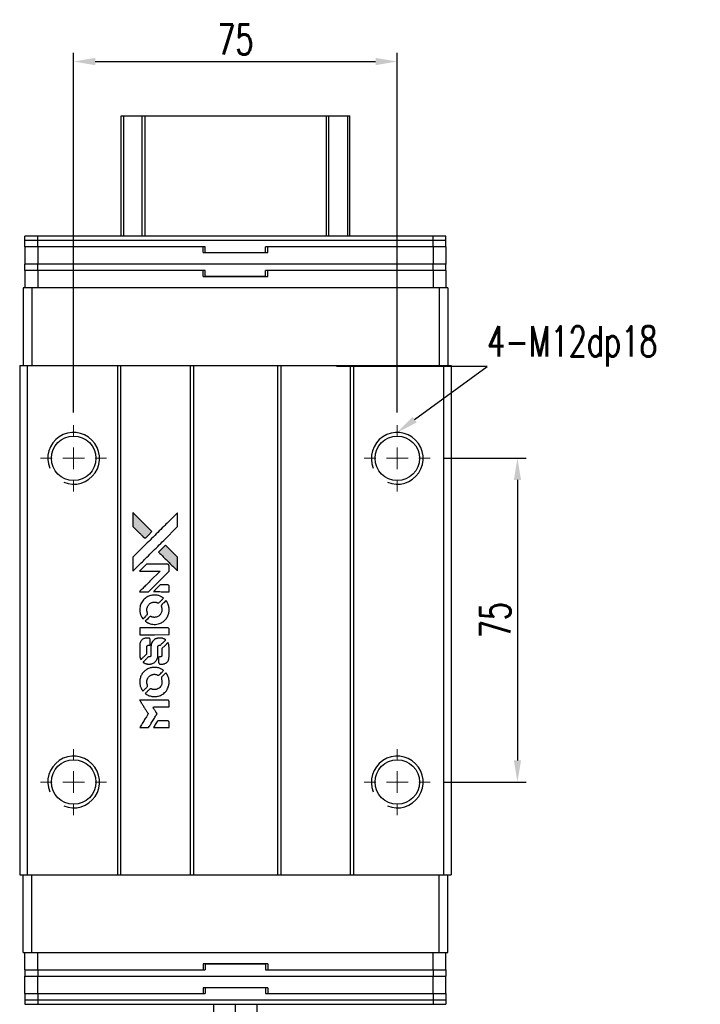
# Model space of a CAD drawing. Header units: millimetres. Extents: x 56 to 581, y 136 to 612.
# Tile 2 of 3: x 94 to 252, y 384 to 612. Entities that reach past the tile are written whole.
import ezdxf
from ezdxf import colors
from ezdxf.entities.mleader import LeaderData, LeaderLine
from ezdxf.math import Vec2, Vec3

# ---------------------------------------------------------------- set-up
doc = ezdxf.new("R2010")
doc.units = ezdxf.units.MM
doc.header["$LTSCALE"] = 0.15
doc.layers.get('0').update_dxf_attribs({"linetype": 'CONTINUOUS'})
doc.layers.get('Defpoints').update_dxf_attribs({"linetype": 'CONTINUOUS'})
doc.layers.add('DIM', color=4, linetype='CONTINUOUS')
doc.styles.add('CHN', font='SIMPLEX.shx', dxfattribs={"width": 0.7, "bigfont": 'CHINESET.shx'})
doc.styles.add('DIM-7', font='SIMPLEX.shx', dxfattribs={"width": 0.7, "bigfont": 'chineset.shx'})
doc.dimstyles.new('CNS', dxfattribs={"dimscale": 2, "dimtxt": 3.5, "dimasz": 2.5, "dimexe": 1, "dimexo": 1.5, "dimgap": 0.09, "dimtad": 0, "dimdsep": 46, "dimtxsty": 'DIM-7', "dimcen": 0.09, "dimclrd": 4, "dimclre": 4, "dimclrt": 4, "dimadec": 0, "dimazin": 0, "dimtfac": 1, "dimtix": 1, "dimtmove": 2, "dimatfit": 3, "dimfxl": 1, "dimtvp": 0.971429, "dimtolj": 1, "dimarcsym": 0})

# ---------------------------------------------------------------- blocks, each defined once
blk = doc.blocks.new('SW_CENTERMARKSYMBOL_0')
at = {"color": 0, "linetype": 'Continuous', "lineweight": 18}
for p, q in [((0, 5), (0, 7.65)), ((0, 0), (0, 2.5)), ((-5, 0), (-7.65, 0)), ((0, 0), (-2.5, 0)), ((0, 0), (0, -2.5)), ((0, 0), (2.5, 0)), ((5, 0), (7.65, 0)), ((0, -5), (0, -7.65))]:
    blk.add_line(p, q, dxfattribs=at)
blk = doc.blocks.new('SW_CENTERMARKSYMBOL_1')
at = {"color": 0, "linetype": 'Continuous', "lineweight": 18}
for p, q in [((0, 5), (0, 7.65)), ((0, 0), (0, 2.5)), ((-5, 0), (-7.65, 0)), ((0, 0), (-2.5, 0)), ((0, 0), (0, -2.5)), ((0, 0), (2.5, 0)), ((5, 0), (7.65, 0)), ((0, -5), (0, -7.65))]:
    blk.add_line(p, q, dxfattribs=at)
blk = doc.blocks.new('SW_CENTERMARKSYMBOL_2')
at = {"color": 0, "linetype": 'Continuous', "lineweight": 18}
for p, q in [((0, 5), (0, 7.65)), ((0, 0), (0, 2.5)), ((-5, 0), (-7.65, 0)), ((0, 0), (-2.5, 0)), ((0, 0), (0, -2.5)), ((0, 0), (2.5, 0)), ((5, 0), (7.65, 0)), ((0, -5), (0, -7.65))]:
    blk.add_line(p, q, dxfattribs=at)
blk = doc.blocks.new('SW_CENTERMARKSYMBOL_3')
at = {"color": 0, "linetype": 'Continuous', "lineweight": 18}
for p, q in [((0, 5), (0, 7.65)), ((0, 0), (0, 2.5)), ((-5, 0), (-7.65, 0)), ((0, 0), (-2.5, 0)), ((0, 0), (0, -2.5)), ((0, 0), (2.5, 0)), ((5, 0), (7.65, 0)), ((0, -5), (0, -7.65))]:
    blk.add_line(p, q, dxfattribs=at)
blk = doc.blocks.new('*D231')
at = {"layer": 'Defpoints', "color": 0}
for p in [(181.9, 602.67), (106.9, 518.39), (181.9, 518.39)]:
    blk.add_point(p, dxfattribs=at)
at = {"layer": 'DIM', "color": 7, "lineweight": -2}
for p, q in [((106.9, 521.39), (106.9, 604.67)), ((181.9, 521.39), (181.9, 604.67)), ((111.9, 602.67), (176.9, 602.67))]:
    blk.add_line(p, q, dxfattribs=at)
at = {"layer": 'DIM', "color": 7}
for points in [[(111.9, 603.51), (111.9, 601.84), (106.9, 602.67)], [(176.9, 603.51), (176.9, 601.84), (181.9, 602.67)]]:
    blk.add_solid(points, dxfattribs=at)
at = {"layer": 'DIM', "color": 7, "insert": (144.4, 607.77), "char_height": 7, "attachment_point": 5, "style": 'DIM-7'}
blk.add_mtext('\\A1;75', dxfattribs=at)
blk = doc.blocks.new('*D232')
at = {"layer": 'Defpoints', "color": 0}
for p in [(189.55, 510.74), (189.55, 435.74), (209.76, 435.74)]:
    blk.add_point(p, dxfattribs=at)
at = {"layer": 'DIM', "color": 7, "lineweight": -2}
for p, q in [((192.55, 510.74), (211.76, 510.74)), ((209.76, 505.74), (209.76, 440.74)), ((192.55, 435.74), (211.76, 435.74))]:
    blk.add_line(p, q, dxfattribs=at)
at = {"layer": 'DIM', "color": 7}
for points in [[(208.93, 505.74), (210.59, 505.74), (209.76, 510.74)], [(208.93, 440.74), (210.59, 440.74), (209.76, 435.74)]]:
    blk.add_solid(points, dxfattribs=at)
at = {"layer": 'DIM', "color": 7, "insert": (204.66, 473.24), "char_height": 7, "attachment_point": 5, "rotation": 90, "style": 'DIM-7'}
blk.add_mtext('\\A1;75', dxfattribs=at)
blk = doc.blocks.new('LOGO2')
at = {"linetype": 'Continuous'}
h = blk.add_hatch(color=22, dxfattribs=at)
h.dxf.hatch_style = 1
h.paths.add_polyline_path([(-537.58, 1821.94), (-537.58, 1820.34), (-537.58, 1818.73), (-536.19, 1817.34, 0.000288), (-535.65, 1816.81, 0.000479), (-535.2, 1816.36, 0.000013), (-534.79, 1815.95, 0.197177), (-534.78, 1815.95, 0.197497), (-534.78, 1815.95, 0.00004), (-534.54, 1816.19, 0.000834), (-534.28, 1816.44, 0.000506), (-533.98, 1816.75), (-533.18, 1817.55), (-535.38, 1819.75)])
h.paths.add_polyline_path([(-530.05, 1814.41), (-530.85, 1813.61, 0.000476), (-531.15, 1813.3, 0.000789), (-531.41, 1813.04, 0.000035), (-531.64, 1812.81, 0.19758), (-531.65, 1812.8, 0.198396), (-531.64, 1812.8, 0.000019), (-531.33, 1812.48, 0.000582), (-530.98, 1812.13, 0.000351), (-530.56, 1811.71, 0.000108), (-528.79, 1809.95, 0.000692), (-527.89, 1809.06, 0.000077), (-527.27, 1808.44, 0.197527), (-527.25, 1808.43, 0.410181), (-527.24, 1808.44, 0.000493), (-527.23, 1808.77, 0.002424), (-527.23, 1809.23, 0.000529), (-527.23, 1810.01), (-527.23, 1811.59), (-528.64, 1813)])
at = {"color": 22}
for points in [[(-536.19, 1817.34, 0.000288), (-535.65, 1816.81, 0.000479), (-535.2, 1816.36, 0.000013), (-534.79, 1815.95, 0.197177), (-534.78, 1815.95, 0.197497), (-534.78, 1815.95, 0.00004), (-534.54, 1816.19, 0.000836), (-534.28, 1816.44, 0.000505), (-533.98, 1816.75), (-533.18, 1817.55), (-535.38, 1819.75), (-537.58, 1821.94), (-537.58, 1820.34), (-537.58, 1818.73)], [(-535.65, 1810.32, -0.000056), (-534.68, 1811.29, -0.000021), (-533.33, 1812.64, -0.000021), (-531.85, 1814.11, -0.000025), (-530.47, 1815.49), (-527.23, 1818.72), (-527.23, 1820.33), (-527.24, 1821.93), (-529.41, 1819.77, 0.000274), (-530.46, 1818.73, 0.000123), (-531.83, 1817.36, 0.000121), (-533.28, 1815.92, 0.000165), (-534.59, 1814.61), (-537.58, 1811.62), (-537.58, 1810.01), (-537.58, 1808.39)], [(-530.56, 1811.71, 0.000108), (-528.79, 1809.95, 0.000692), (-527.89, 1809.06, 0.000077), (-527.27, 1808.44, 0.197527), (-527.25, 1808.43, 0.410182), (-527.24, 1808.44, 0.000493), (-527.23, 1808.77, 0.002424), (-527.23, 1809.23, 0.000529), (-527.23, 1810.01), (-527.23, 1811.59), (-528.64, 1813), (-530.05, 1814.41), (-530.85, 1813.61, 0.000476), (-531.15, 1813.3, 0.000789), (-531.41, 1813.04, 0.000035), (-531.64, 1812.81, 0.19758), (-531.65, 1812.8, 0.198396), (-531.64, 1812.8, 0.000019), (-531.33, 1812.48, 0.000582), (-530.98, 1812.13, 0.000351)], [(-535.02, 1803.63), (-533.99, 1803.63), (-531.61, 1806.02), (-529.22, 1808.41), (-529.23, 1809.07, 0.0008), (-529.23, 1809.5, 0.010795), (-529.24, 1809.66, 0.030495), (-529.25, 1809.74, 0.080372), (-529.27, 1809.8, 0.03816), (-529.3, 1809.86, 0.041799), (-529.35, 1809.91, 0.042486), (-529.4, 1809.95, 0.042078), (-529.45, 1809.98, 0.099276), (-529.53, 1810, 0.003302), (-529.87, 1810, 0.002586), (-530.45, 1810, 0.000204), (-531.99, 1810), (-534.46, 1810), (-535.25, 1809.2), (-536.04, 1808.41), (-533.67, 1808.4), (-531.29, 1808.39), (-533.64, 1806.06, 0.000253), (-534.54, 1805.16, 0.000412), (-535.31, 1804.39, 0.000041), (-535.99, 1803.71, 0.041338), (-536.02, 1803.68), (-536.05, 1803.63)], [(-531.02, 1803.63), (-529.22, 1803.63), (-529.23, 1804.3), (-529.23, 1804.97), (-529.28, 1805.05, 0.03146), (-529.3, 1805.09, 0.026444), (-529.34, 1805.12, 0.026444), (-529.37, 1805.15, 0.031457), (-529.41, 1805.18), (-529.48, 1805.23), (-530.37, 1805.23), (-531.26, 1805.23), (-532.04, 1804.45, 0.000745), (-532.34, 1804.14, 0.001228), (-532.59, 1803.89, 0.000087), (-532.81, 1803.66, 0.195134), (-532.82, 1803.65, 0.412117), (-532.81, 1803.64, 0.000048), (-532.29, 1803.64, 0.00109), (-531.71, 1803.64, 0.000653)], [(-536, 1799.08, 0.023681), (-535.95, 1798.79, 0.022402), (-535.88, 1798.51, 0.021929), (-535.79, 1798.23, 0.020503), (-535.67, 1797.95, 0.013745), (-535.58, 1797.8, 0.009767), (-535.48, 1797.63, 0.009658), (-535.38, 1797.47, 0.027804), (-535.3, 1797.37), (-535.27, 1797.33), (-534.77, 1797.82, 0.002053), (-534.53, 1798.07, 0.006738), (-534.38, 1798.23, 0.007826), (-534.27, 1798.34, 0.063909), (-534.23, 1798.4, 0.061532), (-534.2, 1798.49, 0.068674), (-534.2, 1798.58, 0.052072), (-534.21, 1798.69, 0.019648), (-534.26, 1798.84, -0.018366), (-534.32, 1799.02, -0.0288), (-534.35, 1799.17, -0.029061), (-534.36, 1799.33, -0.019155), (-534.36, 1799.52, -0.053809), (-534.31, 1799.92, -0.058833), (-534.16, 1800.28, -0.058566), (-533.94, 1800.6, -0.052525), (-533.64, 1800.88, -0.044733), (-533.39, 1801.03, -0.040573), (-533.1, 1801.15, -0.041123), (-532.8, 1801.21, -0.04951), (-532.52, 1801.22, -0.017369), (-532.38, 1801.21, -0.024255), (-532.27, 1801.19, -0.023787), (-532.15, 1801.15, -0.015798), (-532.02, 1801.1, 0.010631), (-531.94, 1801.07, 0.033653), (-531.88, 1801.06, 0.037806), (-531.82, 1801.05, 0.016307), (-531.75, 1801.05, 0.068179), (-531.61, 1801.07, 0.095747), (-531.49, 1801.12, 0.033418), (-531.34, 1801.26, 0.002133), (-530.91, 1801.69, 0.001452), (-530.68, 1801.93, 0.012393), (-530.58, 1802.05, 0.020479), (-530.52, 1802.11, 0.344362), (-530.52, 1802.14, 0.074287), (-530.58, 1802.19, 0.005454), (-530.77, 1802.31, 0.008391), (-530.96, 1802.43, 0.017097), (-531.11, 1802.51, 0.027375), (-531.44, 1802.65, 0.02835), (-531.77, 1802.75, 0.027723), (-532.12, 1802.81, 0.023913), (-532.49, 1802.84, 0.027047), (-532.93, 1802.83, 0.031685), (-533.35, 1802.77, 0.032425), (-533.74, 1802.66, 0.031013), (-534.13, 1802.49, 0.037914), (-534.59, 1802.22, 0.040153), (-534.99, 1801.89, 0.039834), (-535.33, 1801.5, 0.036173), (-535.62, 1801.04, 0.040752), (-535.82, 1800.59, 0.035885), (-535.95, 1800.1, 0.035491), (-536.01, 1799.58, 0.037615)], [(-534.61, 1796.69, 0.018008), (-534.47, 1796.6, 0.009842), (-534.28, 1796.49, 0.009807), (-534.09, 1796.39, 0.015716), (-533.92, 1796.31, 0.048467), (-533.31, 1796.12, 0.045841), (-532.67, 1796.05, 0.046006), (-532.02, 1796.09, 0.049638), (-531.41, 1796.25, 0.064819), (-530.62, 1796.67, 0.06695), (-529.97, 1797.27, 0.066691), (-529.51, 1798.03, 0.063505), (-529.24, 1798.89, 0.03135), (-529.22, 1799.12, 0.010439), (-529.22, 1799.44, 0.010391), (-529.22, 1799.77, 0.032408), (-529.25, 1799.98, 0.015696), (-529.3, 1800.24, 0.018095), (-529.36, 1800.48, 0.018551), (-529.45, 1800.71, 0.018352), (-529.55, 1800.93, 0.015568), (-529.62, 1801.08, 0.009832), (-529.72, 1801.25, 0.009795), (-529.83, 1801.41, 0.023727), (-529.91, 1801.52), (-529.94, 1801.56), (-530.44, 1801.07, 0.001528), (-530.72, 1800.8, 0.010022), (-530.85, 1800.66, 0.019586), (-530.93, 1800.56, 0.061865), (-530.97, 1800.5, 0.055054), (-531.01, 1800.39, 0.061607), (-531.02, 1800.29, 0.048725), (-531, 1800.16, 0.020221), (-530.95, 1800, -0.017722), (-530.9, 1799.83, -0.02685), (-530.87, 1799.67, -0.02759), (-530.86, 1799.52, -0.020233), (-530.86, 1799.35, -0.04793), (-530.91, 1799.02, -0.048386), (-531.02, 1798.71, -0.047866), (-531.18, 1798.43, -0.044964), (-531.41, 1798.17, -0.04333), (-531.67, 1797.95, -0.050921), (-531.96, 1797.8, -0.051473), (-532.26, 1797.71, -0.0459), (-532.6, 1797.68, -0.019014), (-532.76, 1797.69, -0.024114), (-532.9, 1797.71, -0.025081), (-533.04, 1797.74, -0.023892), (-533.18, 1797.78, 0.008624), (-533.29, 1797.82, 0.026486), (-533.37, 1797.85, 0.035074), (-533.43, 1797.86, 0.02756), (-533.5, 1797.86, 0.087163), (-533.62, 1797.84, 0.073291), (-533.72, 1797.77, 0.028074), (-533.88, 1797.64, 0.002594), (-534.23, 1797.29), (-534.74, 1796.78)], [(-532.62, 1793.66), (-529.23, 1793.67), (-529.23, 1794.33), (-529.23, 1795), (-529.27, 1795.08, 0.071429), (-529.32, 1795.14, 0.054799), (-529.39, 1795.2, 0.053585), (-529.47, 1795.24, 0.060698), (-529.55, 1795.26, 0.033975), (-529.69, 1795.27), (-531.41, 1795.27, 0.000726), (-533.1, 1795.27, 0.001084), (-534.58, 1795.26), (-536.02, 1795.25), (-536.02, 1794.46), (-536.02, 1793.66)], [(-536, 1788.7, 0.018538), (-535.99, 1788.59, 0.010695), (-535.97, 1788.47, 0.01068), (-535.94, 1788.35, 0.017678), (-535.91, 1788.25, 0.013849), (-535.87, 1788.14, 0.011814), (-535.82, 1788.02, 0.004513), (-535.77, 1787.91, 0.290035), (-535.75, 1787.9, 0.196418), (-535.74, 1787.9, 0.000124), (-535.54, 1788.1, 0.001477), (-535.32, 1788.31, 0.000898), (-535.06, 1788.57), (-534.39, 1789.25), (-534.38, 1790.1, -0.001471), (-534.38, 1790.74, -0.028714), (-534.36, 1790.94, -0.097073), (-534.33, 1791.05, -0.084199), (-534.25, 1791.14, -0.042698), (-534.19, 1791.18, -0.053912), (-534.13, 1791.21, -0.051004), (-534.05, 1791.23, -0.032967), (-533.97, 1791.24, 0.00807), (-533.93, 1791.24, 0.003023), (-533.87, 1791.24, 0.002994), (-533.8, 1791.24, 0.003629), (-533.74, 1791.25), (-533.59, 1791.26), (-533.59, 1791.91, 0.001618), (-533.59, 1792.22, 0.005206), (-533.6, 1792.42, 0.00535), (-533.6, 1792.57, 0.060675), (-533.61, 1792.62, 0.048484), (-533.63, 1792.65, 0.02389), (-533.65, 1792.69, 0.022812), (-533.67, 1792.73, 0.02462), (-533.7, 1792.76, 0.061781), (-533.79, 1792.83, 0.080179), (-533.87, 1792.86, 0.048561), (-534, 1792.88, 0.010021), (-534.23, 1792.88, 0.016602), (-534.53, 1792.87, 0.031409), (-534.77, 1792.84, 0.036474), (-534.98, 1792.79, 0.03439), (-535.18, 1792.7, 0.065928), (-535.51, 1792.47, 0.069066), (-535.75, 1792.18, 0.065697), (-535.92, 1791.81, 0.051559), (-536, 1791.38, 0.020904), (-536.01, 1791.16, 0.000451), (-536.01, 1790.04, 0.000419), (-536.01, 1788.91, 0.022759)], [(-535.13, 1787.21, 0.023289), (-534.96, 1787.11, 0.026845), (-534.8, 1787.02, 0.026047), (-534.63, 1786.96, 0.019751), (-534.43, 1786.9, 0.013249), (-534.31, 1786.88, 0.025169), (-534.22, 1786.87, 0.016532), (-534.11, 1786.86, 0.002937), (-533.89, 1786.86, 0.003317), (-533.7, 1786.86, 0.011808), (-533.58, 1786.87, 0.01777), (-533.49, 1786.87, 0.021476), (-533.4, 1786.89, 0.04325), (-533.04, 1787, 0.045753), (-532.71, 1787.17, 0.04649), (-532.43, 1787.4, 0.047672), (-532.19, 1787.67, 0.025315), (-532.11, 1787.79, 0.015208), (-532.04, 1787.93, 0.01512), (-531.97, 1788.09, 0.022488), (-531.92, 1788.22, 0.027857), (-531.86, 1788.44, 0.034138), (-531.83, 1788.64, 0.014286), (-531.82, 1788.96, 0.00124), (-531.82, 1789.75, -0.00103), (-531.82, 1790.24, -0.002552), (-531.82, 1790.6, -0.001594), (-531.81, 1790.87, -0.047676), (-531.8, 1790.94, -0.085307), (-531.76, 1791.05, -0.097789), (-531.67, 1791.14, -0.085947), (-531.55, 1791.2, -0.051339), (-531.4, 1791.23, 0.014634), (-531.34, 1791.24, 0.015028), (-531.29, 1791.25, 0.014927), (-531.24, 1791.26, 0.059415), (-531.22, 1791.27, 0.070595), (-531.16, 1791.31, 0.00028), (-530.59, 1791.87, 0.000111), (-530.01, 1792.45, 0.200239), (-530, 1792.47, 0.268906), (-530.01, 1792.49, 0.001866), (-530.15, 1792.57, 0.007532), (-530.28, 1792.64, 0.017818), (-530.39, 1792.69, 0.013256), (-530.5, 1792.74, 0.011636), (-530.62, 1792.78, 0.011528), (-530.75, 1792.82, 0.012303), (-530.87, 1792.85, 0.0423), (-531.06, 1792.87, 0.013657), (-531.35, 1792.88, 0.013857), (-531.64, 1792.87, 0.037428), (-531.85, 1792.84, 0.014927), (-531.98, 1792.81, 0.0122), (-532.13, 1792.76, 0.012518), (-532.26, 1792.71, 0.023062), (-532.37, 1792.67, 0.065961), (-532.75, 1792.41, 0.06055), (-533.06, 1792.05, 0.059676), (-533.29, 1791.62, 0.060497), (-533.4, 1791.16, 0.025683), (-533.41, 1791.06, 0.001528), (-533.41, 1790.76, 0.002124), (-533.42, 1790.38, 0.001173), (-533.42, 1789.91, -0.000809), (-533.42, 1789.1, -0.017164), (-533.43, 1788.85, -0.063931), (-533.46, 1788.73, -0.108429), (-533.51, 1788.64, -0.052941), (-533.57, 1788.58, -0.063675), (-533.64, 1788.55, -0.050562), (-533.73, 1788.53, -0.020337), (-533.85, 1788.51, 0.009897), (-533.92, 1788.51, 0.016482), (-533.98, 1788.5, 0.019019), (-534.03, 1788.49, 0.06043), (-534.06, 1788.48, 0.076267), (-534.13, 1788.43, 0.00054), (-534.66, 1787.89, 0.000307), (-535.2, 1787.35, 0.142594), (-535.22, 1787.3, 0.232419), (-535.22, 1787.29, 0.022995), (-535.2, 1787.27, 0.024627), (-535.17, 1787.24, 0.015407)], [(-531.62, 1787.12, 0.065483), (-531.58, 1787.04, 0.053271), (-531.52, 1786.97, 0.052018), (-531.44, 1786.91, 0.0556), (-531.36, 1786.87, 0.036839), (-531.3, 1786.86, 0.026922), (-531.24, 1786.85, 0.016905), (-531.15, 1786.85, 0.004317), (-531.01, 1786.85, 0.016369), (-530.72, 1786.86, 0.029936), (-530.48, 1786.89, 0.03418), (-530.27, 1786.94, 0.031327), (-530.07, 1787.03, 0.046935), (-529.82, 1787.18, 0.054053), (-529.61, 1787.37, 0.053701), (-529.45, 1787.6, 0.045364), (-529.33, 1787.88, 0.032479), (-529.27, 1788.12, 0.03386), (-529.24, 1788.36, 0.013578), (-529.23, 1788.75, 0.001155), (-529.23, 1789.74, 0.000413), (-529.23, 1790.59, 0.005008), (-529.24, 1790.92, 0.013199), (-529.25, 1791.11, 0.033956), (-529.27, 1791.24, 0.013909), (-529.3, 1791.38, 0.010864), (-529.35, 1791.52, 0.010938), (-529.39, 1791.66, 0.028702), (-529.43, 1791.75), (-529.47, 1791.82), (-530.16, 1791.14), (-530.86, 1790.45), (-530.86, 1789.65, -0.001504), (-530.86, 1789.31, -0.00328), (-530.86, 1789.05, -0.001901), (-530.86, 1788.84, -0.061333), (-530.87, 1788.8, -0.063621), (-530.9, 1788.73, -0.048633), (-530.95, 1788.66, -0.046769), (-531.01, 1788.6, -0.047961), (-531.08, 1788.55, -0.02678), (-531.14, 1788.53, -0.050957), (-531.19, 1788.51, -0.029398), (-531.26, 1788.51, -0.00401), (-531.41, 1788.5), (-531.65, 1788.49), (-531.65, 1787.85, 0.001061), (-531.64, 1787.47, 0.009147), (-531.64, 1787.3, 0.020721), (-531.63, 1787.19, 0.051619)], [(-536, 1782.35, 0.024131), (-535.95, 1782.06, 0.022344), (-535.88, 1781.76, 0.021883), (-535.78, 1781.47, 0.020884), (-535.65, 1781.19, 0.010669), (-535.57, 1781.02, 0.010389), (-535.47, 1780.86, 0.010913), (-535.38, 1780.72, 0.022227), (-535.3, 1780.61), (-535.27, 1780.57), (-534.77, 1781.09, 0.002452), (-534.57, 1781.29, 0.003628), (-534.4, 1781.47, 0.001662), (-534.26, 1781.62, 0.070159), (-534.23, 1781.66, 0.047671), (-534.22, 1781.69, 0.018624), (-534.21, 1781.73, 0.017921), (-534.2, 1781.78, 0.018804), (-534.2, 1781.83, 0.018255), (-534.2, 1781.89, 0.041312), (-534.2, 1781.94, 0.037164), (-534.22, 1781.99, 0.012342), (-534.24, 1782.06, -0.015101), (-534.31, 1782.23, -0.035998), (-534.34, 1782.36, -0.033244), (-534.36, 1782.5, -0.011249), (-534.36, 1782.71, -0.004059), (-534.36, 1782.88, -0.019693), (-534.35, 1782.98, -0.027943), (-534.34, 1783.05, -0.014411), (-534.32, 1783.15, -0.033089), (-534.24, 1783.38, -0.033887), (-534.13, 1783.6, -0.034021), (-534, 1783.8, -0.033942), (-533.83, 1783.97, -0.02816), (-533.65, 1784.13, -0.035032), (-533.46, 1784.26, -0.035269), (-533.26, 1784.36, -0.029196), (-533.03, 1784.43, -0.037862), (-532.76, 1784.48, -0.043657), (-532.51, 1784.48, -0.043064), (-532.25, 1784.44, -0.035184), (-531.99, 1784.36, 0.033699), (-531.87, 1784.32, 0.052815), (-531.76, 1784.3, 0.059167), (-531.65, 1784.31, 0.058972), (-531.56, 1784.34, 0.059208), (-531.48, 1784.39, 0.021125), (-531.38, 1784.47, 0.008691), (-531.22, 1784.63, 0.000851), (-530.85, 1785.01, 0.001873), (-530.66, 1785.21, 0.013884), (-530.57, 1785.3, 0.022355), (-530.52, 1785.36, 0.341453), (-530.52, 1785.39, 0.073011), (-530.58, 1785.44, 0.004587), (-530.76, 1785.55, 0.00748), (-530.94, 1785.67, 0.016837), (-531.09, 1785.75, 0.028606), (-531.44, 1785.9, 0.031352), (-531.8, 1786.01, 0.031004), (-532.17, 1786.08, 0.0268), (-532.57, 1786.1, 0.026698), (-532.99, 1786.08, 0.03002), (-533.39, 1786.01, 0.030357), (-533.78, 1785.89, 0.028554), (-534.16, 1785.73, 0.062944), (-534.85, 1785.27, 0.062206), (-535.42, 1784.64, 0.062448), (-535.81, 1783.9, 0.064355), (-536, 1783.09, 0.017377), (-536.01, 1782.92, 0.008369), (-536.01, 1782.72, 0.008367), (-536.01, 1782.51, 0.01757)], [(-534.62, 1779.95, 0.064158), (-533.83, 1779.53, 0.06356), (-532.96, 1779.33, 0.064004), (-532.07, 1779.34, 0.066747), (-531.23, 1779.59, 0.04321), (-530.7, 1779.87, 0.044737), (-530.24, 1780.25, 0.044901), (-529.85, 1780.69, 0.044184), (-529.55, 1781.2, 0.026293), (-529.39, 1781.59, 0.033344), (-529.28, 1781.97, 0.033227), (-529.22, 1782.35, 0.025815), (-529.21, 1782.77, 0.023119), (-529.24, 1783.18, 0.031044), (-529.31, 1783.54, 0.031337), (-529.42, 1783.89, 0.024258), (-529.58, 1784.26, 0.015622), (-529.65, 1784.38, 0.008495), (-529.74, 1784.54, 0.008415), (-529.83, 1784.68, 0.020814), (-529.91, 1784.78), (-529.95, 1784.83), (-530.44, 1784.34, 0.002843), (-530.81, 1783.98, 0.033917), (-530.94, 1783.83, 0.087906), (-530.99, 1783.71, 0.073302), (-531.01, 1783.58, 0.022047), (-531.01, 1783.51, 0.026465), (-531, 1783.45, 0.022233), (-530.99, 1783.39, 0.009985), (-530.96, 1783.3, -0.039011), (-530.88, 1782.99, -0.044398), (-530.86, 1782.68, -0.045096), (-530.89, 1782.37, -0.04265), (-530.97, 1782.07, -0.071154), (-531.2, 1781.65, -0.068827), (-531.55, 1781.3, -0.068713), (-531.98, 1781.06, -0.070507), (-532.45, 1780.95, -0.028605), (-532.65, 1780.94, -0.031418), (-532.85, 1780.96, -0.031044), (-533.04, 1781, -0.02668), (-533.24, 1781.06, 0.038913), (-533.35, 1781.1, 0.043732), (-533.47, 1781.11, 0.047754), (-533.58, 1781.11, 0.075756), (-533.66, 1781.08, 0.07294), (-533.71, 1781.05, 0.003456), (-533.84, 1780.93, 0.005023), (-534.02, 1780.76, 0.002422), (-534.23, 1780.55, 0.000819), (-534.42, 1780.36, 0.001349), (-534.59, 1780.2, 0.0001), (-534.73, 1780.05, 0.205335), (-534.73, 1780.04, 0.219821), (-534.73, 1780.04, 0.002494), (-534.7, 1780.01, 0.007089), (-534.66, 1779.99, 0.004494)], [(-535, 1772.13), (-533.98, 1772.13), (-533.81, 1772.41, -0.000297), (-533.7, 1772.58, -0.000037), (-533.47, 1772.96, -0.000043), (-533.2, 1773.4, -0.000036), (-532.91, 1773.88, 0.000044), (-532.62, 1774.34, 0.000063), (-532.37, 1774.76, 0.000035), (-532.15, 1775.11, 0.0009), (-532.1, 1775.2), (-532.01, 1775.34), (-532.12, 1775.52, 0.001175), (-532.19, 1775.62, 0.000208), (-532.31, 1775.82, 0.000225), (-532.45, 1776.04, 0.000203), (-532.6, 1776.28, -0.000711), (-532.74, 1776.5, -0.001119), (-532.86, 1776.7, -0.000263), (-532.96, 1776.86, -0.04589), (-532.97, 1776.88, -0.519312), (-532.96, 1776.9, -0.001914), (-532.68, 1776.91, -0.003124), (-532.23, 1776.91, -0.000285), (-531.1, 1776.91), (-529.22, 1776.91), (-529.22, 1777.56, 0.001727), (-529.23, 1778.03, 0.025279), (-529.23, 1778.2, 0.073886), (-529.26, 1778.3, 0.07426), (-529.31, 1778.38, 0.03264), (-529.33, 1778.4, 0.01784), (-529.36, 1778.43, 0.017712), (-529.39, 1778.45, 0.026854), (-529.42, 1778.47), (-529.49, 1778.5), (-532.76, 1778.5), (-536.04, 1778.51), (-536.01, 1778.47, -0.004595), (-536, 1778.45, -0.00016), (-535.93, 1778.35, -0.000298), (-535.86, 1778.23, -0.000208), (-535.78, 1778.1, 0.000986), (-535.54, 1777.71, 0.00025), (-535.14, 1777.07, 0.000268), (-534.72, 1776.4, 0.000436), (-534.36, 1775.83, -0.002932), (-534.24, 1775.64, -0.004718), (-534.14, 1775.48, -0.001113), (-534.06, 1775.33, -0.227179), (-534.06, 1775.32, -0.045982), (-534.07, 1775.3, -0.000145), (-534.18, 1775.11, -0.000825), (-534.32, 1774.89, -0.000517), (-534.47, 1774.64, 0.000056), (-535.01, 1773.78, 0.000289), (-535.31, 1773.3, 0.000481), (-535.53, 1772.94, 0.000418), (-535.76, 1772.57), (-536.03, 1772.13)], [(-531.03, 1772.13), (-529.22, 1772.13), (-529.22, 1772.78, 0.000842), (-529.22, 1773.2, 0.010591), (-529.23, 1773.36, 0.028995), (-529.24, 1773.45, 0.069543), (-529.26, 1773.51, 0.051063), (-529.29, 1773.57, 0.039932), (-529.34, 1773.63, 0.039414), (-529.4, 1773.67, 0.045845), (-529.46, 1773.71, 0.094811), (-529.52, 1773.72, 0.007124), (-529.7, 1773.73, 0.004713), (-530, 1773.73, 0.000534), (-530.69, 1773.73), (-531.86, 1773.73), (-531.96, 1773.57, 0.000828), (-532.26, 1773.09, 0.000879), (-532.55, 1772.61, 0.000048), (-532.83, 1772.15, 0.137596), (-532.83, 1772.13, 0.413028), (-532.83, 1772.13, 0.000016), (-532.3, 1772.13, 0.000623), (-531.72, 1772.13, 0.000374)]]:
    blk.add_lwpolyline(points, format="xyb", close=True, dxfattribs=at)

msp = doc.modelspace()

# ---------------------------------------------------------------- linework, layer by layer
at = {"color": 7, "linetype": 'Continuous', "lineweight": 25}
for p, q in [((117.902, 562.243), (117.902, 590.066)), ((117.902, 590.066), (118.544, 590.066)), ((118.544, 590.066), (122.769, 590.066)), ((118.544, 562.243), (118.544, 590.066)), ((122.769, 590.066), (123.516, 590.066)), ((122.769, 562.243), (122.769, 590.066)), ((123.516, 590.066), (165.523, 590.066)), ((123.516, 562.243), (123.516, 590.066)), ((165.523, 590.066), (166.023, 590.066)), ((165.523, 562.243), (165.523, 590.066)), ((166.023, 590.066), (170.454, 590.066)), ((166.023, 562.243), (166.023, 590.066)), ((170.454, 590.066), (170.902, 590.066)), ((170.454, 562.243), (170.454, 590.066)), ((170.902, 562.243), (170.902, 590.066)), ((95.603, 561.243), (95.603, 562.243)), ((98.603, 562.243), (95.603, 562.243)), ((98.603, 561.243), (95.603, 561.243)), ((95.603, 559.743), (95.603, 561.243)), ((98.603, 561.243), (95.603, 561.243)), ((98.603, 561.243), (98.603, 562.243)), ((190.203, 562.243), (98.603, 562.243)), ((190.203, 561.243), (98.603, 561.243)), ((98.603, 559.743), (98.603, 561.243)), ((190.203, 561.243), (98.603, 561.243)), ((190.203, 561.243), (190.203, 562.243)), ((193.203, 562.243), (190.203, 562.243)), ((193.203, 561.243), (190.203, 561.243)), ((190.203, 559.743), (190.203, 561.243)), ((193.203, 561.243), (190.203, 561.243)), ((193.203, 561.243), (193.203, 562.243)), ((193.203, 559.743), (193.203, 561.243)), ((95.603, 559.743), (95.603, 555.743)), ((98.603, 559.743), (95.603, 559.743)), ((98.603, 559.743), (95.603, 559.743)), ((98.603, 559.743), (98.603, 555.743)), ((136.903, 559.743), (98.603, 559.743)), ((137.403, 559.743), (98.603, 559.743)), ((136.903, 558.393), (136.903, 559.743)), ((137.403, 558.343), (137.403, 559.743)), ((137.403, 558.393), (137.403, 559.743)), ((190.203, 559.743), (151.403, 559.743)), ((151.403, 558.343), (151.403, 559.743)), ((151.403, 558.393), (151.403, 559.743)), ((151.903, 558.393), (151.903, 559.743)), ((190.203, 559.743), (151.903, 559.743)), ((190.203, 559.743), (190.203, 555.743)), ((193.203, 559.743), (190.203, 559.743)), ((193.203, 559.743), (190.203, 559.743)), ((193.203, 559.743), (193.203, 555.743)), ((136.903, 558.393), (151.903, 558.393)), ((151.403, 558.343), (137.403, 558.343)), ((98.603, 555.743), (95.603, 555.743)), ((95.603, 554.243), (95.603, 555.743)), ((98.603, 555.743), (95.603, 555.743)), ((190.203, 555.743), (98.603, 555.743)), ((98.603, 554.243), (98.603, 555.743)), ((190.203, 555.743), (98.603, 555.743)), ((193.203, 555.743), (190.203, 555.743)), ((190.203, 554.243), (190.203, 555.743)), ((193.203, 555.743), (190.203, 555.743)), ((193.203, 554.243), (193.203, 555.743)), ((95.603, 554.243), (95.603, 550.243)), ((98.603, 554.243), (95.603, 554.243)), ((98.603, 554.243), (95.603, 554.243)), ((98.603, 554.243), (98.603, 550.243)), ((136.903, 554.243), (98.603, 554.243)), ((137.403, 554.243), (98.603, 554.243)), ((136.903, 552.893), (136.903, 554.243)), ((136.903, 552.893), (151.903, 552.893)), ((137.403, 552.843), (137.403, 554.243)), ((137.403, 552.893), (137.403, 554.243)), ((151.403, 552.843), (137.403, 552.843)), ((190.203, 554.243), (151.403, 554.243)), ((151.403, 552.843), (151.403, 554.243)), ((151.403, 552.893), (151.403, 554.243)), ((151.903, 552.893), (151.903, 554.243)), ((190.203, 554.243), (151.903, 554.243)), ((190.203, 554.243), (190.203, 550.243)), ((193.203, 554.243), (190.203, 554.243)), ((193.203, 554.243), (190.203, 554.243)), ((193.203, 554.243), (193.203, 550.243)), ((95.203, 550.243), (95.203, 532.243)), ((97.202, 550.243), (95.203, 550.243)), ((97.202, 550.243), (97.202, 532.243)), ((191.603, 550.243), (97.202, 550.243)), ((191.603, 550.243), (191.603, 532.243)), ((193.603, 550.243), (191.603, 550.243)), ((193.603, 550.243), (193.603, 532.243)), ((94.402, 532.243), (94.402, 414.243)), ((94.402, 532.243), (96.152, 532.243)), ((96.152, 532.243), (96.152, 414.243)), ((96.152, 532.243), (117.054, 532.243)), ((117.054, 532.243), (117.054, 414.243)), ((117.054, 532.243), (117.804, 532.243)), ((117.804, 532.243), (117.804, 414.243)), ((117.804, 532.243), (133.904, 532.243)), ((133.904, 532.243), (133.904, 414.243)), ((133.904, 532.243), (134.654, 532.243)), ((134.654, 532.243), (134.654, 414.243)), ((134.654, 532.243), (154.152, 532.243)), ((154.152, 532.243), (154.152, 414.243)), ((154.152, 532.243), (154.902, 532.243)), ((154.902, 532.243), (154.902, 414.243)), ((154.902, 532.243), (171, 532.243)), ((171, 532.243), (171, 414.243)), ((171, 532.243), (171.75, 532.243)), ((171.75, 532.243), (171.75, 414.243)), ((171.75, 532.243), (192.652, 532.243)), ((192.652, 532.243), (192.652, 414.243)), ((192.652, 532.243), (194.402, 532.243)), ((194.402, 532.243), (194.402, 414.243)), ((94.402, 414.243), (96.152, 414.243)), ((95.203, 396.243), (95.203, 414.243)), ((96.152, 414.243), (117.054, 414.243)), ((97.202, 396.243), (97.202, 414.243)), ((117.054, 414.243), (117.804, 414.243)), ((117.804, 414.243), (133.904, 414.243)), ((133.904, 414.243), (134.654, 414.243)), ((134.654, 414.243), (154.152, 414.243)), ((154.152, 414.243), (154.902, 414.243)), ((154.902, 414.243), (171, 414.243)), ((171, 414.243), (171.75, 414.243)), ((171.75, 414.243), (192.652, 414.243)), ((191.603, 396.243), (191.603, 414.243)), ((192.652, 414.243), (194.402, 414.243)), ((193.603, 396.243), (193.603, 414.243)), ((95.203, 396.243), (97.202, 396.243)), ((95.603, 392.243), (95.603, 396.243)), ((97.202, 396.243), (191.603, 396.243)), ((98.603, 392.243), (98.603, 396.243)), ((190.203, 392.243), (190.203, 396.243)), ((191.603, 396.243), (193.603, 396.243)), ((193.203, 392.243), (193.203, 396.243)), ((151.903, 393.593), (136.903, 393.593)), ((136.903, 393.593), (136.903, 392.243)), ((137.403, 393.643), (137.403, 392.243)), ((137.403, 393.643), (151.403, 393.643)), ((137.403, 393.593), (137.403, 392.243)), ((151.403, 393.643), (151.403, 392.243)), ((151.403, 393.593), (151.403, 392.243)), ((151.903, 393.593), (151.903, 392.243)), ((95.603, 392.243), (98.603, 392.243)), ((95.603, 392.243), (95.603, 390.743)), ((95.603, 392.243), (98.603, 392.243)), ((95.603, 386.743), (95.603, 390.743)), ((95.603, 390.743), (98.603, 390.743)), ((95.603, 390.743), (98.603, 390.743)), ((98.603, 392.243), (136.903, 392.243)), ((98.603, 392.243), (98.603, 390.743)), ((98.603, 392.243), (137.403, 392.243)), ((98.603, 386.743), (98.603, 390.743)), ((98.603, 390.743), (190.203, 390.743)), ((98.603, 390.743), (190.203, 390.743)), ((151.403, 392.243), (190.203, 392.243)), ((151.903, 392.243), (190.203, 392.243)), ((190.203, 392.243), (193.203, 392.243)), ((190.203, 392.243), (190.203, 390.743)), ((190.203, 392.243), (193.203, 392.243)), ((190.203, 386.743), (190.203, 390.743)), ((190.203, 390.743), (193.203, 390.743)), ((190.203, 390.743), (193.203, 390.743)), ((193.203, 392.243), (193.203, 390.743)), ((193.203, 386.743), (193.203, 390.743)), ((151.903, 388.093), (136.903, 388.093)), ((136.903, 388.093), (136.903, 386.743)), ((137.403, 388.143), (137.403, 386.743)), ((137.403, 388.143), (151.403, 388.143)), ((137.403, 388.093), (137.403, 386.743)), ((151.403, 388.143), (151.403, 386.743)), ((151.403, 388.093), (151.403, 386.743)), ((151.903, 388.093), (151.903, 386.743)), ((95.603, 386.743), (98.603, 386.743)), ((95.603, 386.743), (95.603, 385.243)), ((95.603, 386.743), (98.603, 386.743)), ((98.603, 386.743), (136.903, 386.743)), ((98.603, 386.743), (98.603, 385.243)), ((98.603, 386.743), (137.403, 386.743)), ((151.403, 386.743), (190.203, 386.743)), ((151.903, 386.743), (190.203, 386.743)), ((190.203, 386.743), (193.203, 386.743)), ((190.203, 386.743), (190.203, 385.243)), ((190.203, 386.743), (193.203, 386.743)), ((193.203, 386.743), (193.203, 385.243)), ((95.603, 385.243), (95.603, 384.243)), ((95.603, 385.243), (98.603, 385.243)), ((95.603, 385.243), (98.603, 385.243)), ((95.603, 384.243), (98.603, 384.243)), ((98.603, 385.243), (98.603, 384.243)), ((98.603, 385.243), (190.203, 385.243)), ((98.603, 385.243), (190.203, 385.243)), ((98.603, 384.243), (190.203, 384.243)), ((139.403, 381.243), (139.403, 384.243)), ((144.403, 381.243), (144.403, 384.243)), ((149.403, 381.243), (149.403, 384.243)), ((190.203, 385.243), (190.203, 384.243)), ((190.203, 385.243), (193.203, 385.243)), ((190.203, 385.243), (193.203, 385.243)), ((190.203, 384.243), (193.203, 384.243)), ((193.203, 385.243), (193.203, 384.243))]:
    msp.add_line(p, q, dxfattribs=at)
for centre in [(106.903, 510.743), (181.903, 510.743), (106.903, 435.743), (181.903, 435.743)]:
    msp.add_circle(centre, 5.15, dxfattribs=at)
for centre in [(106.903, 510.743), (181.903, 510.743), (106.903, 435.743), (181.903, 435.743)]:
    msp.add_arc(centre, 6, 247.5, 202.5)

# ---------------------------------------------------------------- block references
at = {"color": 7, "linetype": 'Continuous', "lineweight": 0}
for name, p in [('SW_CENTERMARKSYMBOL_0', (106.903, 510.743)), ('SW_CENTERMARKSYMBOL_2', (181.903, 510.743)), ('SW_CENTERMARKSYMBOL_1', (106.903, 435.743)), ('SW_CENTERMARKSYMBOL_3', (181.903, 435.743))]:
    msp.add_blockref(name, p, dxfattribs=at)
at = {"layer": 'DIM'}
msp.add_blockref('LOGO2', (658.241, -1323.784), dxfattribs=at)

# ---------------------------------------------------------------- dimensions: what is measured, and where the dimension line sits
at = {"layer": 'DIM', "color": 0}
dim = msp.add_linear_dim(base=(181.903, 602.673), p1=(106.903, 518.393), p2=(181.903, 518.393), dimstyle='CNS', override={"dimgap": 0.8, "dimtad": 1, "dimclrd": 7, "dimclre": 7, "dimclrt": 7, "dimadec": 2, "dimazin": 2, "dimtmove": 1}, dxfattribs=at)
dim.commit()
dim.dimension.update_dxf_attribs({"geometry": '*D231', "text_midpoint": (144.403, 607.773)})
dim = msp.add_linear_dim(base=(209.761, 435.743), p1=(189.553, 510.743), p2=(189.553, 435.743), angle=90, dimstyle='CNS', override={"dimgap": 0.8, "dimtad": 1, "dimclrd": 7, "dimclre": 7, "dimclrt": 7, "dimadec": 2, "dimazin": 2, "dimtmove": 1}, dxfattribs=at)
dim.commit()
dim.dimension.update_dxf_attribs({"geometry": '*D232', "text_midpoint": (204.661, 473.243)})

# ---------------------------------------------------------------- leaders
ml = msp.add_multileader_mtext('Standard', dxfattribs=at)
ml.set_content('4-M12dp18', style='CHN')
ml.set_leader_properties()
ml.build(insert=Vec2(0, 0))
ml.multileader.update_dxf_attribs({"text_left_attachment_type": 6, "text_right_attachment_type": 6, "dogleg_length": 0, "arrow_head_size": 5, "scale": 2})
ctx = ml.context
ctx.base_point, ctx.scale, ctx.char_height, ctx.arrow_head_size, ctx.landing_gap_size, ctx.plane_origin = Vec3(202.732, 532.022), 2, 7, 5, 0, Vec3(96.428, 526.743)
ctx.left_attachment, ctx.right_attachment = 6, 6
notes = []
notes.append((ctx, [(0, (1, 1, 0), (202.732, 532.022), (1, 0), 0, [(0, [(181.903, 516.743)], 0, [])])]))
ctx.mtext.insert, ctx.mtext.flow_direction = Vec3(202.732, 541.355), 5
for ctx, leaders in notes:
    for number, flags, end, landing, length, lines in leaders:
        leader = LeaderData()
        leader.index, (leader.has_last_leader_line, leader.has_dogleg_vector, leader.attachment_direction) = number, flags
        leader.last_leader_point, leader.dogleg_vector, leader.dogleg_length = Vec3(end), Vec3(landing), length
        for number, points, colour, breaks in lines:
            line = LeaderLine()
            line.index, line.vertices, line.color, line.breaks = number, Vec3.list(points), colors.encode_raw_color(colour), breaks
            leader.lines.append(line)
        ctx.leaders.append(leader)

doc.saveas('drawing.dxf')
